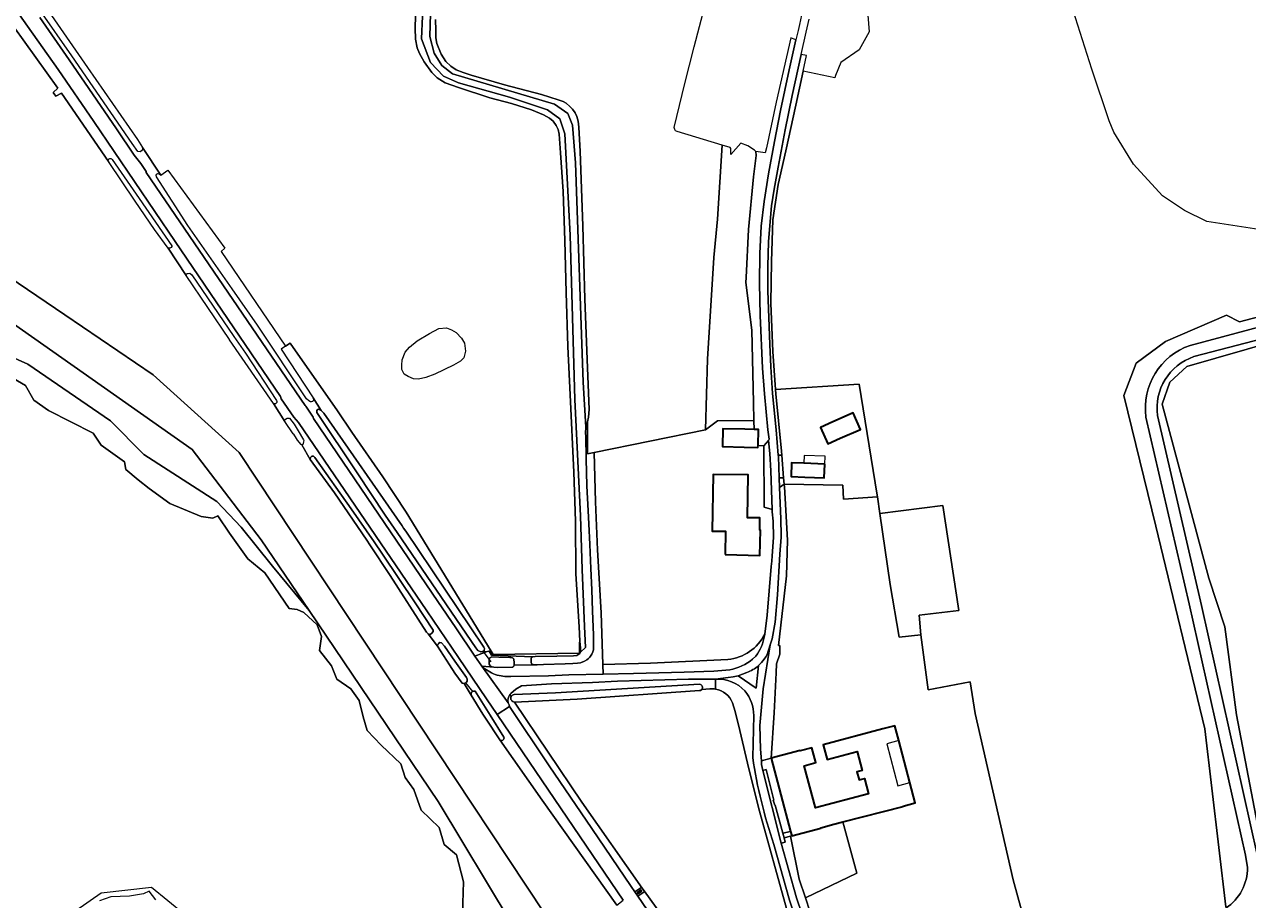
# Model space of a CAD drawing. Header units: metres. Extents: x 200176 to 205485, y 394066 to 399855.
# Tile 193 of 230: x 201014 to 201461, y 398162 to 398482. Entities that reach past the tile are written whole.
import ezdxf
from ezdxf.enums import TextEntityAlignment as Align

# ---------------------------------------------------------------- set-up
doc = ezdxf.new("R2010")
doc.units = ezdxf.units.M
doc.layers.get('0').update_dxf_attribs({"lineweight": 25})
for name, color, linetype, lineweight in [('B-WE-GR-BOS_GEMENGD-GV', 40, 'Continuous', 13), ('B-WE-GR-GRAS-GV', 60, 'Continuous', 13), ('B-WE-GR-HOUTWAL-GV', 40, 'Continuous', 13), ('B-WE-IE-MEUBILAIR_WEGMEUBILAIR-S', 7, 'Continuous', 25), ('B-WE-IE-MEUBILAIR_WEGMEUBILAIR_VERKEERSBORD-S', 7, 'Continuous', 25), ('B-WE-IE-TERREINAFSCHEIDING_KUNSTMATIG_HEKWERK-G', 20, 'IE-TERREINAFSCHEIDING-KUNSTMATIG', 18), ('B-WE-IE-TERREINAFSCHEIDING_KUNSTMATIG_MUUR-GV', 90, 'Continuous', 18), ('B-WE-KW-KUNSTWERK_DUIKER-G', 170, 'Continuous', 18), ('B-WE-OG-BEBOUWING-GV', 7, 'Continuous', 35), ('B-WE-OG-BEBOUWING-T18', 10, 'Continuous', 18), ('B-WE-OG-BEBOUWING_LUIFEL-GV', 7, 'Continuous', 18), ('B-WE-OG-TERREIN_CULTUURSCHEIDING-GV', 7, 'Continuous', 18), ('B-WE-OG-TERREIN_ERF-GV', 7, 'Continuous', 18), ('B-WE-OG-TERREIN_ONBEGROEID-GV', 7, 'Continuous', 18), ('B-WE-OG-TOPOGRAFIE-T18', 10, 'Continuous', 18), ('B-WE-OG-WATER-GV', 130, 'Continuous', 18), ('B-WE-OG-WATER_GREPPEL-GV', 160, 'Continuous', 18), ('B-WE-OG-WATER_SLOOT-GV', 120, 'Continuous', 18), ('B-WE-OG-WEG-GV', 7, 'Continuous', 18), ('B-WE-VH-VERHARDING_ASFALT-GV', 252, 'Continuous', 18), ('B-WE-VH-VERHARDING_FUNDERING_ZAND-GV', 7, 'Continuous', 18), ('B-WE-VH-VERHARDING_HALFVERHARDING_GRIND-GV', 252, 'Continuous', 18), ('B-WE-VH-VERHARDING_STRAATBAKSTEEN-GV', 252, 'Continuous', 18), ('B-WE-VH-VERHARDING_TEGEL-GV', 252, 'Continuous', 18)]:
    doc.layers.add(name, color=color, linetype=linetype, lineweight=lineweight)
doc.styles.add('NLCS-ISO', font='NLCS-ISO.ttf')
doc.styles.add('NLCS-ISO-M20-T18', font='NLCS-ISO.ttf', dxfattribs={"height": 0.036})
doc.linetypes.add('IE-TERREINAFSCHEIDING-KUNSTMATIG', pattern='A,4,[82,NLCS.shx,S=0.75,R=90,X=0,Y=0],4,-2', length=10)

# ---------------------------------------------------------------- blocks, each defined once
blk = doc.blocks.new('SIE-WEG_VERKEERSBORD_INFORMATIE-SO')
at = {"linetype": 'ByBlock', "lineweight": 18}
h = blk.add_hatch(color=0, dxfattribs=at)
h.dxf.hatch_style = 1
h.paths.add_polyline_path([(0, 0), (-1, 0), (-1, 0), (0, 0), (0, -2), (0, -2)])
h = blk.add_hatch(color=0, dxfattribs=at)
h.dxf.hatch_style = 1
edge = h.paths.add_edge_path()
edge.add_arc((0, 1), 0.373, 0, 360)
at = {"color": 0, "linetype": 'ByBlock', "lineweight": 18}
for points in [[(-2, -2), (2, -2), (2, 2), (-2, 2)], [(0, 0), (-1, 0), (-1, 0), (0, 0), (0, -2), (0, -2)]]:
    blk.add_lwpolyline(points, close=True, dxfattribs=at)
blk.add_circle((0, 1), 0.373, dxfattribs=at)
blk = doc.blocks.new('SIE-WEG_PAAL_VERKEERSBORD-SO')
at = {"color": 0, "linetype": 'ByBlock', "lineweight": 18}
blk.add_circle((0, 0), 1.5, dxfattribs=at)
at = {"color": 0, "linetype": 'ByBlock', "lineweight": 18, "style": 'NLCS-ISO'}
blk.add_text('vb', height=1.5, dxfattribs=at).set_placement((0, 0), align=Align.MIDDLE_CENTER)

msp = doc.modelspace()

# ---------------------------------------------------------------- linework, layer by layer
at = {"layer": 'B-WE-GR-BOS_GEMENGD-GV', "flags": 128}
for points in [[(201506.842, 398552.193), (201523.67, 398462.21), (201525.433, 398454.917), (201532.287, 398449.42), (201539.41, 398447.112), (201553.04, 398445.588), (201565.27, 398445.608), (201571.938, 398443.274), (201582.423, 398443.444), (201578.525, 398415.126), (201575.227, 398410.082), (201558.941, 398405.922), (201484.047, 398404.284), (201446.039, 398410.135), (201437.84, 398414.111), (201429.772, 398419.405), (201419.155, 398431.014), (201411.953, 398442.792), (201410.25, 398446.847), (201403.983, 398465.746), (201397.084, 398487.299)], [(201322.115, 398485.554), (201322.529, 398479.403), (201318.939, 398472.891), (201312.178, 398468.236), (201310.256, 398463.509), (201310.015, 398462.571), (201298.404, 398465.021), (201295.7, 398452.575), (201292.136, 398435.94), (201289.305, 398423.62), (201287.349, 398410.717), (201286.851, 398395.489), (201286.595, 398380.254), (201287.315, 398362.524), (201288.305, 398348.645), (201318.868, 398350.617), (201325.46, 398309.992), (201325.551, 398309.373), (201326.455, 398303.222), (201349.518, 398306.233), (201355.305, 398267.823), (201340.821, 398266.065), (201341.493, 398258.955), (201344.117, 398238.771), (201359.497, 398241.678), (201361.344, 398230.154), (201375.228, 398169.242), (201379.582, 398153.368)], [(201452.9, 398159.423), (201445.266, 398224.513), (201427.358, 398298.618), (201415.66, 398346.423), (201420.114, 398358.259), (201430.854, 398366.231), (201453.154, 398375.85), (201457.978, 398373.373), (201504.805, 398385.652)]]:
    msp.add_lwpolyline(points, dxfattribs=at)
msp.add_lwpolyline([(201262.688, 398333.906), (201267.143, 398337.177), (201280.416, 398337.246), (201280.229, 398343.921), (201279.608, 398370.309), (201277.445, 398387.81), (201277.538, 398389.607), (201278.443, 398407.197), (201280.298, 398426.41), (201281.219, 398434.199), (201281.096, 398435.667), (201280.65, 398436.21), (201278.195, 398437.692), (201275.589, 398438.784), (201271.934, 398434.544), (201272.028, 398436.731), (201271.725, 398437.148), (201268.844, 398438.014), (201267.159, 398410.888), (201265.796, 398396.885), (201263.408, 398359.701)], close=True, dxfattribs=at)
at = {"layer": 'B-WE-GR-GRAS-GV', "flags": 128}
for points in [[(201021.456, 398488.578), (201036.84, 398466.417), (201055.097, 398440.023), (201056.921, 398437.155), (201063.654, 398427.042), (201066.125, 398428.88), (201087.045, 398400.312), (201085.637, 398399.06), (201109.249, 398364.469), (201110.891, 398365.612), (201128.233, 398340.881), (201133.469, 398332.974), (201144.784, 398316.704), (201153.338, 398303.767), (201184.393, 398252.897), (201185.155, 398251.728), (201216.643, 398252.227), (201216.643, 398253.361), (201216.643, 398255.923), (201216.775, 398256.583), (201216.525, 398261.825), (201215.344, 398281.187), (201215.244, 398300.469), (201214.623, 398318.367), (201213.274, 398346.623), (201212.401, 398364.328), (201211.795, 398384.117), (201211.351, 398403.08), (201210.684, 398421.033), (201209.749, 398435.209), (201209.256, 398442.064), (201208.839, 398443.671), (201208.193, 398445.202), (201207.085, 398446.762), (201205.705, 398447.899), (201203.462, 398449.095), (201199.136, 398450.927), (201191.855, 398453.208), (201183.932, 398455.313), (201172.49, 398459.028), (201167.598, 398460.831), (201164.683, 398462.57), (201162.701, 398464.525), (201159.93, 398468.425), (201158.121, 398471.515), (201157.27, 398473.619), (201156.77, 398476.748), (201156.538, 398480.77), (201156.762, 398485.296)], [(201163.973, 398483.943), (201164.087, 398479.978), (201164.176, 398477.302), (201164.526, 398475.18), (201166.146, 398471.23), (201167.82, 398468.556), (201169.633, 398466.857), (201171.563, 398465.583), (201174.123, 398464.542), (201177.004, 398463.545), (201189.262, 398460.119), (201202.792, 398456.481), (201208.862, 398454.603), (201210.749, 398453.929), (201211.834, 398453.325), (201213.15, 398452.168), (201214.115, 398451.187), (201215.065, 398449.782), (201215.722, 398448.479), (201216.175, 398446.752), (201216.451, 398444.528), (201216.941, 398435.618), (201217.9, 398408.456), (201218.64, 398381.624), (201219.561, 398356.549), (201220.149, 398341.304), (201220.001, 398338.496), (201219.619, 398336.813), (201219.619, 398325.108), (201222.038, 398325.569), (201262.688, 398333.906), (201263.408, 398359.701), (201265.796, 398396.885), (201267.159, 398410.888), (201268.844, 398438.014), (201252.426, 398442.948), (201251.771, 398443.288), (201251.467, 398443.705), (201251.231, 398444.452), (201255.125, 398460.579), (201258.603, 398473.918), (201262.481, 398488.793)], [(201379.582, 398153.368), (201375.228, 398169.242), (201361.344, 398230.154), (201359.497, 398241.678), (201344.117, 398238.771), (201341.493, 398258.955), (201333.482, 398258.092), (201330.254, 398277.357), (201326.455, 398303.222), (201325.551, 398309.373), (201313.159, 398308.538), (201312.916, 398313.674), (201291.463, 398314.066), (201291.469, 398313.996), (201291.545, 398313.049), (201291.887, 398308.808), (201292.641, 398293.537), (201292.332, 398280.524), (201289.443, 398254.993), (201289.925, 398255.027), (201289.902, 398251.873), (201288.73, 398248.257), (201288.606, 398245.042), (201287.769, 398230.399), (201286.714, 398213.784), (201297.364, 398216.611), (201297.387, 398216.504), (201301.581, 398217.617), (201303.028, 398212.164), (201298.83, 398211.042), (201302.954, 398195.613), (201322.328, 398200.808), (201320.826, 398206.385), (201318.874, 398205.859), (201318.096, 398208.747), (201320.049, 398209.273), (201318.18, 398216.213), (201307.226, 398213.286), (201305.78, 398218.732), (201327.542, 398224.509), (201331.961, 398225.682), (201333.385, 398220.276), (201337.447, 398204.862), (201339.395, 398197.469), (201334.93, 398196.292), (201334.962, 398196.17), (201312.92, 398190.466), (201318.064, 398171.758), (201299.264, 398162.763), (201305.639, 398143.148)], [(201260.494, 398238.486), (201215.848, 398235.415), (201192.913, 398234.326), (201217.466, 398197.749), (201239.601, 398166.237)], [(201264.275, 398239.176), (201261.333, 398238.893)], [(201239.601, 398166.237), (201240.313, 398165.29), (201244.66, 398159.144), (201250.069, 398151.81), (201254.838, 398145.275), (201266.76, 398128.939), (201267.909, 398127.365), (201270.131, 398124.267), (201272.203, 398123.479), (201276.022, 398123.314), (201278.745, 398123.243), (201281.768, 398123.956), (201296.739, 398127.972), (201300.303, 398129.25), (201301.386, 398130.316), (201292.327, 398158.775), (201282.511, 398194.36), (201278.52, 398209.899), (201275.242, 398223.895), (201273.602, 398230.811), (201272.598, 398234.038)]]:
    msp.add_lwpolyline(points, dxfattribs=at)
for points in [[(201157.278, 398366.477), (201161.883, 398369.138), (201165.263, 398370.913), (201168.094, 398371.167), (201169.911, 398370.406), (201171.559, 398369.476), (201173.545, 398367.406), (201174.601, 398365.547), (201174.981, 398362.632), (201174.39, 398360.266), (201173.164, 398358.956), (201170.545, 398357.519), (201163.827, 398354.181), (201160.489, 398353.041), (201157.785, 398352.449), (201156.01, 398352.534), (201154.067, 398353.379), (201152.63, 398354.224), (201151.701, 398355.998), (201151.701, 398357.519), (201151.87, 398359.463), (201152.968, 398362.251), (201154.489, 398364.111)], [(201225.307, 398244.478), (201225.191, 398248.11), (201224.589, 398266.9), (201223.29, 398289.994), (201222.552, 398307.536), (201222.038, 398325.569), (201219.619, 398325.108), (201219.619, 398336.813), (201219.282, 398336.038), (201219.003, 398334.897), (201218.899, 398332.681), (201218.932, 398331.578), (201219.1, 398323.224), (201219.346, 398313.387), (201219.794, 398304.199), (201220.095, 398299.519), (201220.476, 398291.976), (201220.85, 398283.162), (201221.134, 398275.355), (201221.421, 398267.727), (201221.806, 398258.769), (201221.809, 398254.317), (201221.746, 398253.383), (201221.562, 398252.642), (201221.22, 398251.781), (201220.408, 398250.723), (201220.009, 398250.249), (201219.376, 398249.808), (201218.441, 398249.296), (201216.986, 398248.681), (201215.9, 398248.505), (201214.173, 398248.375), (201211.378, 398248.342), (201203.482, 398248.024), (201201.219, 398247.965), (201200.653, 398247.946), (201200.192, 398247.953), (201192.735, 398247.862), (201192.734, 398247.842), (201192.693, 398247.484), (201192.578, 398247.289), (201192.334, 398247.121), (201192.071, 398247.05), (201186.624, 398247.008), (201185.353, 398247.038), (201180.938, 398247.386), (201181.471, 398246.922), (201182.03, 398246.481), (201182.616, 398246.065), (201183.226, 398245.676), (201183.857, 398245.317), (201184.509, 398244.99), (201185.178, 398244.695), (201185.862, 398244.434), (201186.559, 398244.208), (201187.265, 398244.019), (201187.979, 398243.866), (201188.696, 398243.75), (201189.414, 398243.671), (201190.131, 398243.628), (201190.844, 398243.621), (201191.55, 398243.649), (201205.323, 398243.911), (201212.807, 398244.22)], [(201355.305, 398267.823), (201349.518, 398306.233), (201326.455, 398303.222), (201330.254, 398277.357), (201333.482, 398258.092), (201341.493, 398258.955), (201340.821, 398266.065)], [(201199.562, 398250.898), (201200.46, 398251.003), (201208.353, 398251.141), (201214.469, 398251.244), (201215.673, 398251.351), (201216.771, 398252.048), (201216.918, 398252.296), (201216.991, 398252.516), (201217.021, 398253.086), (201216.992, 398254.066), (201216.775, 398256.583), (201216.643, 398255.923), (201216.643, 398253.361), (201216.643, 398252.227), (201185.155, 398251.728), (201184.393, 398252.897), (201183.64, 398252.878), (201184.524, 398251.461)], [(201192.735, 398247.862), (201200.192, 398247.953), (201199.764, 398247.995), (201199.466, 398248.053), (201199.277, 398248.191), (201199.141, 398248.438), (201199.03, 398248.785), (201198.948, 398249.191), (201198.955, 398249.588), (201198.957, 398250), (201198.995, 398250.289), (201199.063, 398250.587), (201199.132, 398250.696), (201199.315, 398250.812), (201199.562, 398250.898), (201184.524, 398251.461), (201183.64, 398252.878), (201183.581, 398252.877), (201182.457, 398252.64), (201182.078, 398252.502), (201181.016, 398252.115), (201178.462, 398251.064), (201180.938, 398247.386), (201185.353, 398247.038), (201184.775, 398247.181), (201184.316, 398247.344), (201184.037, 398247.561), (201183.852, 398247.805), (201183.703, 398248.2), (201183.642, 398248.663), (201183.649, 398249.359), (201183.666, 398249.786), (201183.785, 398250.27), (201183.912, 398250.508), (201184.119, 398250.674), (201184.345, 398250.776), (201184.562, 398250.808), (201187.139, 398250.728), (201191.174, 398250.61), (201191.613, 398250.618), (201192.158, 398250.517), (201192.339, 398250.398), (201192.53, 398250.241), (201192.624, 398250.057), (201192.719, 398249.63), (201192.783, 398248.996)]]:
    msp.add_lwpolyline(points, close=True, dxfattribs=at)
at = {"layer": 'B-WE-GR-GRAS-GV'}
for points in [[(201261.333, 398238.893, -0.2067625), (201260.494, 398238.486)], [(201266.403, 398239.084, 0.0648503), (201264.275, 398239.176)], [(201272.598, 398234.038, 0.2603958), (201266.403, 398239.084)]]:
    msp.add_lwpolyline(points, format="xyb", dxfattribs=at)
at = {"layer": 'B-WE-GR-HOUTWAL-GV', "flags": 128}
msp.add_lwpolyline([(201119.333, 398345.587), (201122.207, 398340.938), (201123.152, 398339.996), (201151.779, 398298.826), (201152.377, 398297.938), (201153.136, 398296.811), (201181.725, 398254.341), (201181.903, 398253.919), (201181.78, 398253.206), (201182.078, 398252.502), (201182.457, 398252.64), (201183.581, 398252.877), (201183.64, 398252.878), (201184.393, 398252.897), (201153.338, 398303.767), (201144.784, 398316.704), (201133.469, 398332.974), (201128.233, 398340.881), (201110.891, 398365.612), (201109.249, 398364.469), (201107.608, 398363.326)], close=True, dxfattribs=at)
at = {"layer": 'B-WE-IE-TERREINAFSCHEIDING_KUNSTMATIG_HEKWERK-G', "flags": 128}
for points in [[(201290.493, 398326.1), (201290.615, 398324.587)], [(201289.925, 398255.027), (201289.443, 398254.993), (201292.332, 398280.524), (201292.641, 398293.537), (201291.887, 398308.808), (201291.545, 398313.049)], [(201291.278, 398316.362), (201291.469, 398313.996)], [(201291.545, 398313.049), (201291.469, 398313.996)]]:
    msp.add_lwpolyline(points, dxfattribs=at)
at = {"layer": 'B-WE-IE-TERREINAFSCHEIDING_KUNSTMATIG_MUUR-GV', "flags": 128}
msp.add_lwpolyline([(201238.099, 398164.167), (201239.455, 398165.107), (201239.085, 398165.64), (201237.73, 398164.699)], close=True, dxfattribs=at)
at = {"layer": 'B-WE-KW-KUNSTWERK_DUIKER-G', "flags": 128}
for points in [[(201181.45, 398252.79), (201184.27, 398248.99)], [(201174.98, 398241.32), (201177.67, 398238.06)]]:
    msp.add_lwpolyline(points, dxfattribs=at)
at = {"layer": 'B-WE-OG-BEBOUWING-GV', "flags": 128}
for points in [[(201309.325, 398336.802), (201304.748, 398334.788), (201307.385, 398328.794), (201311.962, 398330.808), (201319.336, 398334.053), (201316.698, 398340.046)], [(201280.507, 398334.022), (201277.055, 398334.099), (201269.093, 398334.276), (201268.947, 398327.734), (201276.91, 398327.557), (201281.909, 398327.446), (201281.925, 398328.163), (201282.054, 398333.988)], [(201306.317, 398321.36), (201298.63, 398321.639), (201294.176, 398321.8), (201293.994, 398316.79), (201298.991, 398316.609), (201306.136, 398316.35)], [(201269.908, 398288.278), (201282.559, 398287.954), (201282.795, 398297.179), (201282.555, 398297.185), (201282.627, 398301.675), (201278.107, 398301.747), (201278.289, 398317.45), (201265.48, 398317.599), (201265.204, 398296.858), (201270.029, 398296.773)], [(201293.792, 398187.003), (201294.226, 398185.36), (201304.88, 398188.224), (201304.851, 398188.33), (201309.68, 398189.628), (201312.92, 398190.466), (201334.962, 398196.17), (201334.93, 398196.292), (201339.395, 398197.469), (201337.447, 398204.862), (201333.385, 398220.276), (201331.961, 398225.682), (201327.542, 398224.509), (201305.78, 398218.732), (201307.226, 398213.286), (201318.18, 398216.213), (201320.049, 398209.273), (201318.096, 398208.747), (201318.874, 398205.859), (201320.826, 398206.385), (201322.328, 398200.808), (201302.954, 398195.613), (201298.83, 398211.042), (201303.028, 398212.164), (201301.581, 398217.617), (201297.387, 398216.504), (201297.364, 398216.611), (201286.714, 398213.784)]]:
    msp.add_lwpolyline(points, close=True, dxfattribs=at)
at = {"layer": 'B-WE-OG-BEBOUWING_LUIFEL-GV', "flags": 128}
for points in [[(201298.63, 398321.639), (201306.317, 398321.36), (201306.421, 398324.238), (201298.734, 398324.516)], [(201328.96, 398219.094), (201332.998, 398203.669), (201337.447, 398204.862), (201333.385, 398220.276)]]:
    msp.add_lwpolyline(points, close=True, dxfattribs=at)
at = {"layer": 'B-WE-OG-TERREIN_CULTUURSCHEIDING-GV', "flags": 128}
msp.add_lwpolyline([(201293.792, 398187.003), (201286.714, 398213.784), (201283.153, 398212.844), (201283.253, 398211.425), (201283.681, 398209.34), (201284.945, 398209.674), (201287.746, 398198.465), (201287.489, 398198.388), (201288.014, 398196.55), (201288.243, 398196.607), (201291.011, 398186.324)], close=True, dxfattribs=at)
at = {"layer": 'B-WE-OG-TERREIN_ERF-GV', "flags": 128}
for points in [[(201609.529, 398343.695), (201620.912, 398353.963), (201590.54, 398400.895), (201560.981, 398391.569), (201530.646, 398383.172), (201503.93, 398375.776), (201438.644, 398357.054), (201432.489, 398351.363), (201429.666, 398343.234), (201446.728, 398279.66), (201452.626, 398261.819), (201456.843, 398229.631), (201466.622, 398178.726), (201470.037, 398179.208), (201472.451, 398162.351), (201484.2, 398168.22), (201485.035, 398168.513), (201493.576, 398170.215), (201505.034, 398169.248), (201506.472, 398169.413), (201519.691, 398171.936), (201526.162, 398173.264), (201534.672, 398175.011), (201544.021, 398177.011)], [(201284.364, 398259.193), (201285.273, 398266.063), (201286.744, 398283.871), (201286.959, 398285.816), (201287.105, 398287.824), (201287.591, 398294.516), (201287.5, 398300.444), (201287.15, 398303.944), (201287.124, 398304.702), (201284.113, 398305.581), (201284.008, 398328.088), (201281.925, 398328.163), (201281.909, 398327.446), (201276.91, 398327.557), (201268.947, 398327.734), (201269.093, 398334.276), (201277.055, 398334.099), (201280.507, 398334.022), (201280.416, 398337.246), (201267.143, 398337.177), (201262.688, 398333.906), (201222.038, 398325.569), (201222.552, 398307.536), (201223.29, 398289.994), (201224.589, 398266.9), (201225.191, 398248.11)], [(201225.191, 398248.11), (201242.657, 398248.563), (201270.872, 398249.882)]]:
    msp.add_lwpolyline(points, dxfattribs=at)
for points in [[(201325.551, 398309.373), (201325.46, 398309.992), (201318.868, 398350.617), (201288.305, 398348.645), (201288.415, 398347.106), (201290.493, 398326.1), (201290.615, 398324.587), (201291.278, 398316.362), (201291.463, 398314.066), (201312.916, 398313.674), (201313.159, 398308.538)], [(201311.962, 398330.808), (201307.385, 398328.794), (201304.748, 398334.788), (201309.325, 398336.802), (201316.698, 398340.046), (201319.336, 398334.053)], [(201298.63, 398321.639), (201306.317, 398321.36), (201306.136, 398316.35), (201298.991, 398316.609), (201293.994, 398316.79), (201294.176, 398321.8)], [(201269.908, 398288.278), (201270.029, 398296.773), (201265.204, 398296.858), (201265.48, 398317.599), (201278.289, 398317.45), (201278.107, 398301.747), (201282.627, 398301.675), (201282.555, 398297.185), (201282.795, 398297.179), (201282.559, 398287.954)], [(201309.68, 398189.628), (201304.851, 398188.33), (201304.88, 398188.224), (201294.226, 398185.36), (201293.777, 398185.244), (201296.942, 398169.579), (201299.264, 398162.763), (201318.064, 398171.758), (201312.92, 398190.466)]]:
    msp.add_lwpolyline(points, close=True, dxfattribs=at)
at = {"layer": 'B-WE-OG-TERREIN_ERF-GV'}
msp.add_lwpolyline([(201270.872, 398249.882, 0.2649319), (201284.364, 398259.193)], format="xyb", dxfattribs=at)
at = {"layer": 'B-WE-OG-TERREIN_ONBEGROEID-GV', "flags": 128}
for points in [[(201187.584, 398220.53), (201182.269, 398228.46), (201181.288, 398229.924), (201177.118, 398236.875), (201174.551, 398241.058), (201173.779, 398241.19), (201171.141, 398244.904), (201169.199, 398247.915), (201164.806, 398254.727), (201161.385, 398259.235), (201160.733, 398259.872), (201147.439, 398280.548), (201140.079, 398291.817), (201138.981, 398293.497), (201127.063, 398310.784), (201118.221, 398323.047), (201115.127, 398328.382), (201114.94, 398328.486), (201113.612, 398330.157), (201113.214, 398330.737), (201112.183, 398332.238), (201112.041, 398332.445), (201108.986, 398336.895), (201104.801, 398343.555), (201088.778, 398366.8), (201088.688, 398366.933), (201072.842, 398390.364), (201066.317, 398400.289), (201061.297, 398407.159), (201054.247, 398417.532), (201044.434, 398431.969), (201027.281, 398457.013), (201025.274, 398455.868), (201024.287, 398457.27), (201025.925, 398458.79), (201001.768, 398492.669)], [(200983.706, 398406.276), (201028.554, 398375.931), (201060.824, 398353.991), (201092.272, 398325.63), (201210.426, 398147.107)], [(200993.632, 398367.447), (201015.003, 398357.837), (201045.258, 398337.183), (201057.434, 398324.889), (201084.103, 398307.691), (201092.931, 398298.331), (201104.435, 398284.061), (201117.805, 398267.775), (201100.308, 398293.663), (201075.105, 398326.748), (200998.585, 398380.475)], [(201230.265, 398160.061), (201203, 398198.427), (201187.584, 398220.53)], [(201061.845, 398162.008), (201059.33, 398165.096), (201057.301, 398164.169), (201052.139, 398163.375), (201045.344, 398163.067), (201041.241, 398161.567)]]:
    msp.add_lwpolyline(points, dxfattribs=at)
at = {"layer": 'B-WE-OG-WATER-GV', "flags": 128}
for points in [[(201159.289, 398485.234), (201158.965, 398476.88), (201162.203, 398468.202), (201166.996, 398463.28), (201172.436, 398460.819), (201191.087, 398455.509), (201205.011, 398450.91), (201209.479, 398447.672), (201211.358, 398442.103), (201213.3, 398405.059), (201214.984, 398345.025), (201216.992, 398302.412), (201217.639, 398282.789), (201218.546, 398261.936), (201218.87, 398254.294), (201216.991, 398252.516), (201216.918, 398252.296), (201216.771, 398252.048), (201215.673, 398251.351), (201214.469, 398251.244), (201208.353, 398251.141), (201200.46, 398251.003), (201199.562, 398250.898), (201199.315, 398250.812), (201199.132, 398250.696), (201199.063, 398250.587), (201198.995, 398250.289), (201198.957, 398250), (201198.955, 398249.588), (201198.948, 398249.191), (201199.03, 398248.785), (201199.141, 398248.438), (201199.277, 398248.191), (201199.466, 398248.053), (201199.764, 398247.995), (201200.192, 398247.953), (201200.653, 398247.946), (201201.219, 398247.965), (201203.482, 398248.024), (201211.378, 398248.342), (201214.173, 398248.375), (201215.9, 398248.505), (201216.986, 398248.681), (201218.441, 398249.296), (201219.376, 398249.808), (201220.009, 398250.249), (201220.408, 398250.723), (201221.22, 398251.781), (201221.562, 398252.642), (201221.746, 398253.383), (201221.809, 398254.317), (201221.806, 398258.769), (201221.421, 398267.727), (201221.134, 398275.355), (201220.85, 398283.162), (201220.476, 398291.976), (201220.095, 398299.519), (201219.794, 398304.199), (201219.346, 398313.387), (201219.1, 398323.224), (201218.932, 398331.578), (201218.899, 398332.681), (201219.003, 398334.897), (201217.963, 398351.307), (201215.243, 398431.547), (201214.078, 398445.341), (201212.394, 398449.55), (201207.537, 398453.048), (201170.299, 398464.057), (201166.348, 398467.166), (201163.499, 398471.699), (201161.944, 398477.722), (201162.139, 398486.206)], [(201173.865, 398156.81), (201174.293, 398168.578), (201171.724, 398178.42), (201167.229, 398182.271), (201165.352, 398188.431), (201158.785, 398194.742), (201156.091, 398202.316), (201152.977, 398206.692), (201151.293, 398211.741), (201144.221, 398218.557), (201139.086, 398223.859), (201137.571, 398228.908), (201136.14, 398234.883), (201133.109, 398239.175), (201127.974, 398242.709), (201126.037, 398247.59), (201121.576, 398253.228), (201122.364, 398258.291), (201120.779, 398262.516), (201115.925, 398267.07), (201113.482, 398268.193), (201110.478, 398268.556), (201101.676, 398281.543), (201095.433, 398286.725), (201088.714, 398296.139), (201084.429, 398302.433), (201082.587, 398301.513), (201078.373, 398302.143), (201066.859, 398306.986), (201059.368, 398312.377), (201055.29, 398315.604), (201050.872, 398319.34), (201050.278, 398322.228), (201041.782, 398328.257), (201038.894, 398332.673), (201022.497, 398340.996), (201017.215, 398344.711), (201014.152, 398350.068), (201009.813, 398352.705)], [(201032.593, 398158.093), (201041.797, 398164.512), (201060.205, 398166.652), (201072.192, 398156.81)]]:
    msp.add_lwpolyline(points, dxfattribs=at)
msp.add_lwpolyline([(201185.353, 398247.038), (201186.624, 398247.008), (201192.071, 398247.05), (201192.334, 398247.121), (201192.578, 398247.289), (201192.693, 398247.484), (201192.734, 398247.842), (201192.735, 398247.862), (201192.783, 398248.996), (201192.719, 398249.63), (201192.624, 398250.057), (201192.53, 398250.241), (201192.339, 398250.398), (201192.158, 398250.517), (201191.613, 398250.618), (201191.174, 398250.61), (201187.139, 398250.728), (201184.562, 398250.808), (201184.345, 398250.776), (201184.119, 398250.674), (201183.912, 398250.508), (201183.785, 398250.27), (201183.666, 398249.786), (201183.649, 398249.359), (201183.642, 398248.663), (201183.703, 398248.2), (201183.852, 398247.805), (201184.037, 398247.561), (201184.316, 398247.344), (201184.775, 398247.181)], close=True, dxfattribs=at)
at = {"layer": 'B-WE-OG-WATER_GREPPEL-GV'}
for points in [[(201192.789, 398237.032, 0.250597), (201191.724, 398236.325)], [(201260.494, 398238.486, 0.2067625), (201261.333, 398238.893)], [(201261.333, 398238.893, 0.6073297), (201260.56, 398240.832)], [(201191.724, 398236.325, 0.5666125), (201192.913, 398234.326)]]:
    msp.add_lwpolyline(points, format="xyb", dxfattribs=at)
at = {"layer": 'B-WE-OG-WATER_GREPPEL-GV', "flags": 128}
for points in [[(201260.56, 398240.832), (201207.849, 398237.73), (201192.789, 398237.032)], [(201192.913, 398234.326), (201215.848, 398235.415), (201260.494, 398238.486)]]:
    msp.add_lwpolyline(points, dxfattribs=at)
at = {"layer": 'B-WE-OG-WATER_SLOOT-GV', "flags": 128}
for points in [[(201156.762, 398485.296), (201156.538, 398480.77), (201156.77, 398476.748), (201157.27, 398473.619), (201158.121, 398471.515), (201159.93, 398468.425), (201162.701, 398464.525), (201164.683, 398462.57), (201167.598, 398460.831), (201172.49, 398459.028), (201183.932, 398455.313), (201191.855, 398453.208), (201199.136, 398450.927), (201203.462, 398449.095), (201205.705, 398447.899), (201207.085, 398446.762), (201208.193, 398445.202), (201208.839, 398443.671), (201209.256, 398442.064), (201209.749, 398435.209), (201210.684, 398421.033), (201211.351, 398403.08), (201211.795, 398384.117), (201212.401, 398364.328), (201213.274, 398346.623), (201214.623, 398318.367), (201215.244, 398300.469), (201215.344, 398281.187), (201216.525, 398261.825), (201216.775, 398256.583), (201216.992, 398254.066), (201217.021, 398253.086), (201216.991, 398252.516), (201218.87, 398254.294), (201218.546, 398261.936), (201217.639, 398282.789), (201216.992, 398302.412), (201214.984, 398345.025), (201213.3, 398405.059), (201211.358, 398442.103), (201209.479, 398447.672), (201205.011, 398450.91), (201191.087, 398455.509), (201172.436, 398460.819), (201166.996, 398463.28), (201162.203, 398468.202), (201158.965, 398476.88), (201159.289, 398485.234)], [(201162.139, 398486.206), (201161.944, 398477.722), (201163.499, 398471.699), (201166.348, 398467.166), (201170.299, 398464.057), (201207.537, 398453.048), (201212.394, 398449.55), (201214.078, 398445.341), (201215.243, 398431.547), (201217.963, 398351.307), (201219.003, 398334.897), (201219.282, 398336.038), (201219.619, 398336.813), (201220.001, 398338.496), (201220.149, 398341.304), (201219.561, 398356.549), (201218.64, 398381.624), (201217.9, 398408.456), (201216.941, 398435.618), (201216.451, 398444.528), (201216.175, 398446.752), (201215.722, 398448.479), (201215.065, 398449.782), (201214.115, 398451.187), (201213.15, 398452.168), (201211.834, 398453.325), (201210.749, 398453.929), (201208.862, 398454.603), (201202.792, 398456.481), (201189.262, 398460.119), (201177.004, 398463.545), (201174.123, 398464.542), (201171.563, 398465.583), (201169.633, 398466.857), (201167.82, 398468.556), (201166.146, 398471.23), (201164.526, 398475.18), (201164.176, 398477.302), (201164.087, 398479.978), (201163.973, 398483.943)], [(201209.839, 398108.399), (201211.247, 398114.357), (201210.673, 398124.872), (201191.697, 398153.624), (201165.021, 398197.917), (201117.805, 398267.775), (201104.435, 398284.061), (201092.931, 398298.331), (201084.103, 398307.691), (201057.434, 398324.889), (201045.258, 398337.183), (201015.003, 398357.837), (200993.632, 398367.447)], [(201009.813, 398352.705), (201014.152, 398350.068), (201017.215, 398344.711), (201022.497, 398340.996), (201038.894, 398332.673), (201041.782, 398328.257), (201050.278, 398322.228), (201050.872, 398319.34), (201055.29, 398315.604), (201059.368, 398312.377), (201066.859, 398306.986), (201078.373, 398302.143), (201082.587, 398301.513), (201084.429, 398302.433), (201088.714, 398296.139), (201095.433, 398286.725), (201101.676, 398281.543), (201110.478, 398268.556), (201113.482, 398268.193), (201115.925, 398267.07), (201120.779, 398262.516), (201122.364, 398258.291), (201121.576, 398253.228), (201126.037, 398247.59), (201127.974, 398242.709), (201133.109, 398239.175), (201136.14, 398234.883), (201137.571, 398228.908), (201139.086, 398223.859), (201144.221, 398218.557), (201151.293, 398211.741), (201152.977, 398206.692), (201156.091, 398202.316), (201158.785, 398194.742), (201165.352, 398188.431), (201167.229, 398182.271), (201171.724, 398178.42), (201174.293, 398168.578), (201173.865, 398156.81)], [(201177.118, 398236.875), (201181.288, 398229.924), (201182.269, 398228.46)], [(201189.01, 398221.467), (201183.989, 398229.463), (201178.475, 398238.245)], [(201182.269, 398228.46), (201187.584, 398220.53)]]:
    msp.add_lwpolyline(points, dxfattribs=at)
for points in [[(201135.446, 398318.148), (201145.65, 398302.674), (201149.989, 398296.313), (201178.733, 398254.176), (201179.533, 398253.221), (201180.569, 398252.687), (201181.33, 398252.813), (201181.78, 398253.206), (201181.903, 398253.919), (201181.725, 398254.341), (201153.136, 398296.811), (201152.377, 398297.938), (201151.779, 398298.826), (201123.152, 398339.996), (201122.207, 398340.938), (201121.312, 398341.394), (201120.701, 398341.045), (201120.624, 398340.168)], [(201118.221, 398323.047), (201127.063, 398310.784), (201138.981, 398293.497), (201140.079, 398291.817), (201147.439, 398280.548), (201160.733, 398259.872), (201161.385, 398259.235), (201162.133, 398259.061), (201162.738, 398259.459), (201163.195, 398260.13), (201163.176, 398260.631), (201156.624, 398270.603), (201144.686, 398288.391), (201141.593, 398292.86), (201133.214, 398304.965), (201119.95, 398323.797), (201119.471, 398324.256), (201118.831, 398324.233), (201118.277, 398323.78)], [(201171.152, 398249.267), (201167.342, 398254.725), (201166.197, 398255.993), (201165.594, 398256.085), (201165.066, 398255.727), (201164.8, 398255.058), (201164.806, 398254.727), (201169.199, 398247.915), (201171.141, 398244.904), (201173.779, 398241.19), (201174.551, 398241.058), (201175.373, 398241.552), (201175.629, 398242.008), (201175.544, 398242.684), (201175.347, 398243.257)]]:
    msp.add_lwpolyline(points, close=True, dxfattribs=at)
at = {"layer": 'B-WE-OG-WATER_SLOOT-GV'}
for points in [[(201178.475, 398238.245, 0.6450289), (201177.118, 398236.875)], [(201187.584, 398220.53, 0.8197338), (201189.01, 398221.467)]]:
    msp.add_lwpolyline(points, format="xyb", dxfattribs=at)
at = {"layer": 'B-WE-OG-WEG-GV', "flags": 128}
for points in [[(200991.776, 398508.117), (201001.768, 398492.669), (201025.925, 398458.79), (201024.287, 398457.27), (201025.274, 398455.868), (201027.281, 398457.013), (201044.434, 398431.969)], [(201187.584, 398220.53), (201203, 398198.427), (201230.265, 398160.061), (201232.671, 398161.821), (201214.564, 398188.461), (201186.6, 398229.733), (201182.658, 398235.551), (201172.421, 398250.573), (201160.858, 398267.658), (201113.931, 398336.613), (201112.202, 398338.465), (201107.623, 398345.206), (201107.375, 398346.118), (201068.808, 398402.791), (201039.12, 398446.606), (201026.102, 398465.647), (201014.927, 398481.53), (201003.672, 398497.357)], [(201019.332, 398484.706), (201030.102, 398469.182), (201047.424, 398443.995), (201053.829, 398434.331), (201056.26, 398431.27), (201058.287, 398428.318), (201058.272, 398428.004), (201116.385, 398342.771), (201116.682, 398342.59), (201119.357, 398338.452), (201119.398, 398338.002), (201164.853, 398271.155), (201171.486, 398261.429), (201178.462, 398251.064), (201181.016, 398252.115), (201182.078, 398252.502), (201181.78, 398253.206), (201181.33, 398252.813), (201180.569, 398252.687), (201179.533, 398253.221), (201178.733, 398254.176), (201149.989, 398296.313), (201145.65, 398302.674), (201135.446, 398318.148), (201120.624, 398340.168), (201120.701, 398341.045), (201121.312, 398341.394), (201122.207, 398340.938), (201119.333, 398345.587), (201119.479, 398344.861), (201119.165, 398344.3), (201118.743, 398344.122), (201118.349, 398344.159), (201117.719, 398344.512), (201116.871, 398345.217), (201098.973, 398372.182), (201089.718, 398385.406), (201073.484, 398408.601), (201062.041, 398426.38), (201061.91, 398427.052), (201062.126, 398427.437), (201062.458, 398427.619), (201062.957, 398427.524), (201063.654, 398427.042), (201056.921, 398437.155), (201056.925, 398436.389), (201056.573, 398435.902), (201056.011, 398435.574), (201055.248, 398435.653), (201053.145, 398438.631), (201031.137, 398470.647), (201019.554, 398487.258)], [(201045.816, 398432.81), (201055.67, 398418.518), (201067.617, 398401.189), (201067.676, 398400.987), (201067.443, 398400.563), (201066.866, 398400.285), (201066.317, 398400.289), (201072.842, 398390.364), (201073.023, 398390.769), (201073.218, 398391.012), (201073.633, 398391.118), (201074.19, 398391.128), (201074.922, 398390.626), (201090.344, 398368.065), (201094.553, 398361.908), (201105.858, 398344.62), (201106.036, 398344.198), (201106.019, 398343.839), (201105.549, 398343.412), (201105.151, 398343.359), (201104.801, 398343.555), (201108.986, 398336.895)], [(201472.451, 398162.351), (201470.037, 398179.208), (201466.622, 398178.726), (201456.843, 398229.631), (201452.626, 398261.819), (201446.728, 398279.66), (201429.666, 398343.234), (201432.489, 398351.363), (201438.644, 398357.054), (201503.93, 398375.776), (201530.646, 398383.172), (201560.981, 398391.569), (201590.54, 398400.895), (201606.768, 398410.09), (201612.27, 398412.481), (201634.755, 398419.801), (201634.348, 398421.312)], [(201587.611, 398405.969), (201588.814, 398408.119), (201589.221, 398409.988), (201589.212, 398410.728), (201582.965, 398406.95), (201575.863, 398404.172), (201504.805, 398385.652), (201457.978, 398373.373), (201453.154, 398375.85), (201430.854, 398366.231), (201420.114, 398358.259), (201415.66, 398346.423), (201427.358, 398298.618), (201445.266, 398224.513), (201452.9, 398159.423), (201452.953, 398158.969)], [(201439.876, 398364.732), (201502.173, 398381.418), (201569.471, 398399.57)], [(201571.387, 398395.559), (201516.844, 398380.994), (201472.689, 398368.852), (201441.258, 398360.675)], [(201108.986, 398336.895), (201108.849, 398337.381), (201109.243, 398337.842), (201109.825, 398338.198), (201110.705, 398338.114), (201112.35, 398335.938), (201113.823, 398333.521), (201115.832, 398330.224), (201115.861, 398329.935), (201115.826, 398329.435), (201115.681, 398328.835), (201115.518, 398328.544), (201115.127, 398328.382), (201118.221, 398323.047), (201118.277, 398323.78), (201118.831, 398324.233), (201119.471, 398324.256), (201119.95, 398323.797), (201133.214, 398304.965), (201141.593, 398292.86), (201144.686, 398288.391), (201156.624, 398270.603), (201163.176, 398260.631), (201163.195, 398260.13), (201162.738, 398259.459), (201162.133, 398259.061), (201161.385, 398259.235), (201164.806, 398254.727), (201164.8, 398255.058), (201165.066, 398255.727), (201165.594, 398256.085), (201166.197, 398255.993), (201167.342, 398254.725), (201171.152, 398249.267), (201175.347, 398243.257), (201175.544, 398242.684), (201175.629, 398242.008), (201175.373, 398241.552), (201174.551, 398241.058), (201177.118, 398236.875)], [(201460.818, 398173.866), (201460.071, 398178.315), (201439.502, 398270.206), (201423.73, 398338.518)], [(201427.975, 398339.108), (201444.024, 398269.689), (201464.55, 398177.895)], [(201284.276, 398258.528), (201284.364, 398259.193)], [(201270.872, 398249.882), (201242.657, 398248.563), (201225.191, 398248.11)], [(201279.947, 398250), (201281.132, 398251.095)], [(201225.191, 398248.11), (201225.307, 398244.478), (201236.346, 398244.705), (201254.98, 398245.223), (201265.778, 398245.586), (201271.585, 398246.152)], [(201277.864, 398245.107), (201276.303, 398244.457), (201274.69, 398243.949), (201281.266, 398239.407), (201282.046, 398247.629)], [(201266.403, 398242.676), (201256.532, 398242.679), (201230.573, 398241.936), (201221.402, 398241.479), (201206.388, 398240.972), (201195.412, 398240.297), (201193.389, 398239.011), (201191.577, 398237.442)], [(201266.403, 398242.676), (201266.403, 398239.084)], [(201266.403, 398239.084), (201266.403, 398242.676)], [(201178.475, 398238.245), (201183.989, 398229.463), (201189.01, 398221.467)], [(201191.724, 398236.325), (201191.24, 398237.074)], [(201191.24, 398237.074), (201191.724, 398236.325)], [(201192.789, 398237.032), (201207.849, 398237.73), (201260.56, 398240.832)], [(201261.333, 398238.893), (201264.275, 398239.176)], [(201190.574, 398234.025), (201191.005, 398233.294), (201191.034, 398232.737), (201205.61, 398210.998), (201221.202, 398188.096), (201235.548, 398166.862), (201236.925, 398164.885)], [(201236.925, 398164.885), (201239.115, 398166.322), (201239.601, 398166.237), (201217.466, 398197.749), (201192.913, 398234.326)], [(201272.598, 398234.038), (201273.602, 398230.811), (201275.242, 398223.895), (201278.52, 398209.899), (201282.511, 398194.36), (201292.327, 398158.775), (201301.386, 398130.316), (201301.553, 398130.48), (201302.443, 398132.785), (201302.105, 398132.687), (201301.97, 398133.155), (201302.438, 398133.29), (201302.474, 398133.167)], [(201279.99, 398213.995), (201280.334, 398229.419)], [(201302.474, 398133.167), (201302.952, 398133.297), (201293.469, 398161.91), (201287.696, 398182.255)], [(201266.551, 398124.871), (201264.708, 398127.502), (201255.835, 398140.173), (201253.347, 398144.397), (201244.66, 398159.144), (201240.313, 398165.29), (201240.183, 398164.803), (201237.987, 398163.361)], [(201237.987, 398163.361), (201253.442, 398140.604), (201267.549, 398119.979)]]:
    msp.add_lwpolyline(points, dxfattribs=at)
for points in [[(201284.008, 398328.088), (201285.774, 398329.985), (201286.026, 398330.453), (201285.567, 398333.895), (201284.248, 398347.056), (201283.515, 398356.484), (201282.712, 398375.655), (201282.459, 398387.475), (201282.588, 398398.431), (201283.127, 398408.316), (201284.146, 398417.425), (201285.785, 398427.516), (201287.957, 398439.388), (201290.15, 398450.723), (201293.351, 398465.602), (201295.805, 398476.576), (201293.957, 398477.232), (201288.607, 398453.677), (201284.996, 398437.072), (201284.578, 398435.134), (201281.096, 398435.667), (201281.219, 398434.199), (201280.298, 398426.41), (201278.443, 398407.197), (201277.538, 398389.607), (201277.445, 398387.81), (201279.608, 398370.309), (201280.229, 398343.921), (201280.416, 398337.246), (201280.507, 398334.022), (201282.054, 398333.988), (201281.925, 398328.163)], [(201289.319, 398324.618), (201290.615, 398324.587), (201290.493, 398326.1), (201288.415, 398347.106), (201288.305, 398348.645), (201287.315, 398362.524), (201286.595, 398380.254), (201286.851, 398395.489), (201287.349, 398410.717), (201289.305, 398423.62), (201292.136, 398435.94), (201295.7, 398452.575), (201298.404, 398465.021), (201299.665, 398470.826), (201297.747, 398471.195), (201294.455, 398456.163), (201291.8, 398443.602), (201289.254, 398429.978), (201287.798, 398421.907), (201286.885, 398415.855), (201286.437, 398411.491), (201285.716, 398402.639), (201285.523, 398393.777), (201285.493, 398384.696), (201286.183, 398365.031), (201286.555, 398356.883), (201287.218, 398347.12), (201288.61, 398333.825)], [(201290.615, 398324.587), (201289.319, 398324.618), (201289.358, 398324.112), (201289.611, 398316.313), (201291.278, 398316.362)], [(201290.392, 398294.635), (201289.92, 398288.44), (201289.059, 398273.572), (201288.164, 398263.579), (201287.154, 398257.494), (201286.358, 398255.189), (201283.814, 398239.093), (201282.632, 398225.726), (201282.852, 398217.122), (201283.153, 398212.844), (201286.714, 398213.784), (201287.769, 398230.399), (201288.606, 398245.042), (201288.73, 398248.257), (201289.902, 398251.873), (201289.925, 398255.027), (201289.443, 398254.993), (201292.332, 398280.524), (201292.641, 398293.537), (201291.887, 398308.808), (201291.545, 398313.049), (201291.469, 398313.996), (201289.727, 398312.736), (201290.222, 398301.383), (201290.432, 398295.155)], [(201293.777, 398185.244), (201291.462, 398184.648), (201291.887, 398183.07), (201290.44, 398182.721), (201296.04, 398162.77), (201305.796, 398134.067), (201306.354, 398134.218), (201306.316, 398134.351), (201306.792, 398134.488), (201306.929, 398134.012), (201306.815, 398133.979), (201308.384, 398131.093), (201316.382, 398133.406), (201313.526, 398133.144), (201311.152, 398133.302), (201308.833, 398134.114), (201305.639, 398143.148), (201299.264, 398162.763), (201296.942, 398169.579)]]:
    msp.add_lwpolyline(points, close=True, dxfattribs=at)
at = {"layer": 'B-WE-OG-WEG-GV'}
for points in [[(201044.434, 398431.969, -0.9401996), (201045.816, 398432.81)], [(201423.73, 398338.518, -0.3595489), (201439.876, 398364.732)], [(201441.258, 398360.675, 0.3594838), (201427.975, 398339.108)], [(201284.364, 398259.193, -0.2649319), (201270.872, 398249.882)], [(201281.132, 398251.095, 0.1192098), (201284.276, 398258.528)], [(201271.585, 398246.152, 0.1351351), (201279.947, 398250)], [(201282.046, 398247.629, -0.0865289), (201277.864, 398245.107)], [(201277.14, 398238.367, 0.2301173), (201266.403, 398242.676)], [(201177.118, 398236.875, -0.6450289), (201178.475, 398238.245)], [(201191.24, 398237.074, 0.2321627), (201190.574, 398234.025)], [(201191.577, 398237.442, 0.0354548), (201191.24, 398237.074)], [(201191.724, 398236.325, -0.250597), (201192.789, 398237.032)], [(201260.56, 398240.832, -0.6073297), (201261.333, 398238.893)], [(201264.275, 398239.176, -0.0648503), (201266.403, 398239.084)], [(201266.403, 398239.084, -0.2603958), (201272.598, 398234.038)], [(201280.334, 398229.419, 0.178573), (201277.14, 398238.367)], [(201192.913, 398234.326, -0.5666125), (201191.724, 398236.325)], [(201189.01, 398221.467, -0.8197338), (201187.584, 398220.53)], [(201287.696, 398182.255, -0.0444806), (201279.99, 398213.995)], [(201452.953, 398158.969, 0.2557828), (201460.818, 398173.866)]]:
    msp.add_lwpolyline(points, format="xyb", dxfattribs=at)
at = {"layer": 'B-WE-VH-VERHARDING_ASFALT-GV', "flags": 128}
for points in [[(201003.672, 398497.357), (201014.927, 398481.53), (201026.102, 398465.647), (201039.12, 398446.606), (201068.808, 398402.791), (201107.375, 398346.118), (201107.623, 398345.206), (201112.202, 398338.465), (201113.931, 398336.613), (201160.858, 398267.658), (201172.421, 398250.573), (201182.658, 398235.551), (201186.6, 398229.733), (201191.034, 398232.737), (201191.005, 398233.294), (201190.574, 398234.025), (201180.938, 398247.386), (201178.462, 398251.064), (201171.486, 398261.429), (201164.853, 398271.155), (201119.398, 398338.002), (201119.357, 398338.452), (201116.682, 398342.59), (201116.385, 398342.771), (201058.272, 398428.004), (201058.287, 398428.318), (201056.26, 398431.27), (201053.829, 398434.331), (201047.424, 398443.995), (201030.102, 398469.182), (201019.332, 398484.706)], [(201299.228, 398492.535), (201297.047, 398482.13), (201296.557, 398479.939), (201295.805, 398476.576), (201293.351, 398465.602), (201290.15, 398450.723), (201287.957, 398439.388), (201285.785, 398427.516), (201284.146, 398417.425), (201283.127, 398408.316), (201282.588, 398398.431), (201282.459, 398387.475), (201282.712, 398375.655), (201283.515, 398356.484), (201284.248, 398347.056), (201285.567, 398333.895), (201286.026, 398330.453), (201285.774, 398329.985), (201286.187, 398325.248), (201286.645, 398318.89), (201287.124, 398304.702), (201287.15, 398303.944), (201287.5, 398300.444), (201287.591, 398294.516), (201287.105, 398287.824), (201286.959, 398285.816), (201286.744, 398283.871), (201285.273, 398266.063), (201284.364, 398259.193), (201284.276, 398258.528)], [(201286.358, 398255.189), (201287.154, 398257.494), (201288.164, 398263.579), (201289.059, 398273.572), (201289.92, 398288.44), (201290.392, 398294.635), (201290.432, 398295.155), (201290.222, 398301.383), (201289.727, 398312.736), (201289.611, 398316.313), (201289.358, 398324.112), (201289.319, 398324.618), (201288.61, 398333.825), (201287.218, 398347.12), (201286.555, 398356.883), (201286.183, 398365.031), (201285.493, 398384.696), (201285.523, 398393.777), (201285.716, 398402.639), (201286.437, 398411.491), (201286.885, 398415.855), (201287.798, 398421.907), (201289.254, 398429.978), (201291.8, 398443.602), (201294.455, 398456.163), (201297.747, 398471.195), (201299.531, 398479.352), (201300.565, 398484.078)], [(201569.471, 398399.57), (201502.173, 398381.418), (201439.876, 398364.732)], [(201441.258, 398360.675), (201472.689, 398368.852), (201516.844, 398380.994), (201571.387, 398395.559)], [(201423.73, 398338.518), (201439.502, 398270.206), (201460.071, 398178.315), (201460.818, 398173.866)], [(201464.55, 398177.895), (201444.024, 398269.689), (201427.975, 398339.108)], [(201282.046, 398247.629), (201283.2, 398248.753), (201284.22, 398250), (201284.774, 398250.822), (201285.271, 398251.681), (201286.358, 398255.189)], [(201281.132, 398251.095), (201279.947, 398250)], [(201271.585, 398246.152), (201265.778, 398245.586), (201254.98, 398245.223), (201236.346, 398244.705), (201225.307, 398244.478), (201212.807, 398244.22), (201205.323, 398243.911), (201191.55, 398243.649), (201190.844, 398243.621), (201190.131, 398243.628), (201189.414, 398243.671), (201188.696, 398243.75), (201187.979, 398243.866), (201187.265, 398244.019), (201186.559, 398244.208), (201185.862, 398244.434), (201185.178, 398244.695), (201184.509, 398244.99), (201183.857, 398245.317), (201183.226, 398245.676), (201182.616, 398246.065), (201182.03, 398246.481), (201181.471, 398246.922), (201180.938, 398247.386), (201190.574, 398234.025)], [(201191.577, 398237.442), (201193.389, 398239.011), (201195.412, 398240.297), (201206.388, 398240.972), (201221.402, 398241.479), (201230.573, 398241.936), (201256.532, 398242.679), (201266.403, 398242.676), (201271.053, 398243.351), (201272.886, 398243.561), (201274.69, 398243.949), (201276.303, 398244.457), (201277.864, 398245.107)], [(201253.442, 398140.604), (201237.987, 398163.361), (201236.925, 398164.885), (201235.548, 398166.862), (201221.202, 398188.096), (201205.61, 398210.998), (201191.034, 398232.737), (201186.6, 398229.733), (201214.564, 398188.461), (201232.671, 398161.821)]]:
    msp.add_lwpolyline(points, dxfattribs=at)
at = {"layer": 'B-WE-VH-VERHARDING_ASFALT-GV'}
for points in [[(201439.876, 398364.732, 0.3595489), (201423.73, 398338.518)], [(201427.975, 398339.108, -0.3594838), (201441.258, 398360.675)], [(201284.276, 398258.528, -0.1192098), (201281.132, 398251.095)], [(201279.947, 398250, -0.1351351), (201271.585, 398246.152)], [(201277.864, 398245.107, 0.0865289), (201282.046, 398247.629)], [(201190.574, 398234.025, -0.2321627), (201191.24, 398237.074)], [(201191.24, 398237.074, -0.0354548), (201191.577, 398237.442)], [(201460.818, 398173.866, -0.2557828), (201452.953, 398158.969)]]:
    msp.add_lwpolyline(points, format="xyb", dxfattribs=at)
at = {"layer": 'B-WE-VH-VERHARDING_FUNDERING_ZAND-GV', "flags": 128}
for points in [[(201210.426, 398147.107), (201092.272, 398325.63), (201060.824, 398353.991), (201028.554, 398375.931), (200983.706, 398406.276)], [(200998.585, 398380.475), (201075.105, 398326.748), (201100.308, 398293.663), (201117.805, 398267.775), (201165.021, 398197.917), (201191.697, 398153.624)], [(201287.696, 398182.255), (201293.469, 398161.91), (201302.952, 398133.297), (201305.796, 398134.067), (201296.04, 398162.77), (201290.44, 398182.721), (201283.681, 398209.34), (201283.253, 398211.425), (201283.153, 398212.844), (201282.852, 398217.122), (201282.632, 398225.726), (201283.814, 398239.093), (201286.358, 398255.189), (201285.271, 398251.681), (201284.774, 398250.822), (201284.22, 398250), (201283.2, 398248.753), (201282.046, 398247.629), (201281.266, 398239.407), (201274.69, 398243.949), (201272.886, 398243.561), (201271.053, 398243.351), (201266.403, 398242.676)], [(201280.334, 398229.419), (201279.99, 398213.995)]]:
    msp.add_lwpolyline(points, dxfattribs=at)
at = {"layer": 'B-WE-VH-VERHARDING_FUNDERING_ZAND-GV'}
for points in [[(201266.403, 398242.676, -0.2301173), (201277.14, 398238.367)], [(201277.14, 398238.367, -0.178573), (201280.334, 398229.419)], [(201279.99, 398213.995, 0.0444806), (201287.696, 398182.255)]]:
    msp.add_lwpolyline(points, format="xyb", dxfattribs=at)
at = {"layer": 'B-WE-VH-VERHARDING_FUNDERING_ZAND-GV', "flags": 128}
msp.add_lwpolyline([(201283.681, 398209.34), (201290.44, 398182.721), (201291.887, 398183.07), (201291.462, 398184.648), (201291.011, 398186.324), (201288.243, 398196.607), (201288.014, 398196.55), (201287.489, 398198.388), (201287.746, 398198.465), (201284.945, 398209.674)], close=True, dxfattribs=at)
at = {"layer": 'B-WE-VH-VERHARDING_HALFVERHARDING_GRIND-GV', "flags": 128}
msp.add_lwpolyline([(201284.008, 398328.088), (201284.113, 398305.581), (201287.124, 398304.702), (201286.645, 398318.89), (201286.187, 398325.248), (201285.774, 398329.985)], close=True, dxfattribs=at)
at = {"layer": 'B-WE-VH-VERHARDING_STRAATBAKSTEEN-GV', "flags": 128}
for points in [[(201237.987, 398163.361), (201240.183, 398164.803), (201240.313, 398165.29), (201239.601, 398166.237), (201239.115, 398166.322), (201236.925, 398164.885)], [(201237.73, 398164.699), (201239.085, 398165.64), (201239.455, 398165.107), (201238.099, 398164.167)]]:
    msp.add_lwpolyline(points, close=True, dxfattribs=at)
at = {"layer": 'B-WE-VH-VERHARDING_TEGEL-GV', "flags": 128}
for points in [[(201289.611, 398316.313), (201289.727, 398312.736), (201291.469, 398313.996), (201291.463, 398314.066), (201291.278, 398316.362)], [(201294.226, 398185.36), (201293.792, 398187.003), (201291.011, 398186.324), (201291.462, 398184.648), (201293.777, 398185.244)]]:
    msp.add_lwpolyline(points, close=True, dxfattribs=at)

# ---------------------------------------------------------------- block references
at = {"layer": 'B-WE-IE-MEUBILAIR_WEGMEUBILAIR-S', "xscale": 0.02, "yscale": 0.02, "zscale": 0.02}
msp.add_blockref('SIE-WEG_PAAL_VERKEERSBORD-SO', (201238.662, 398164.874), dxfattribs=at)
at = {"layer": 'B-WE-IE-MEUBILAIR_WEGMEUBILAIR_VERKEERSBORD-S', "xscale": 0.02, "yscale": 0.02, "zscale": 0.02}
msp.add_blockref('SIE-WEG_VERKEERSBORD_INFORMATIE-SO', (201238.662, 398164.874), dxfattribs=at)

# ---------------------------------------------------------------- texts
at = {"layer": 'B-WE-OG-BEBOUWING-T18', "style": 'NLCS-ISO-M20-T18'}
for s, rotation, p in [('6', 358.5, (201278.731, 398294.727)), ('1', 14.8, (201294.291, 398200.77))]:
    msp.add_text(s, height=0.036, rotation=rotation, dxfattribs=at).set_placement(p, align=Align.MIDDLE)
at = {"layer": 'B-WE-OG-TOPOGRAFIE-T18', "style": 'NLCS-ISO-M20-T18'}
for rotation, p in [(273.3, (201289.558, 398296.077)), (282.8, (201284.891, 398197.038))]:
    msp.add_text('De Kamp', height=0.036, rotation=rotation, dxfattribs=at).set_placement(p, align=Align.MIDDLE)

doc.saveas('drawing.dxf')
